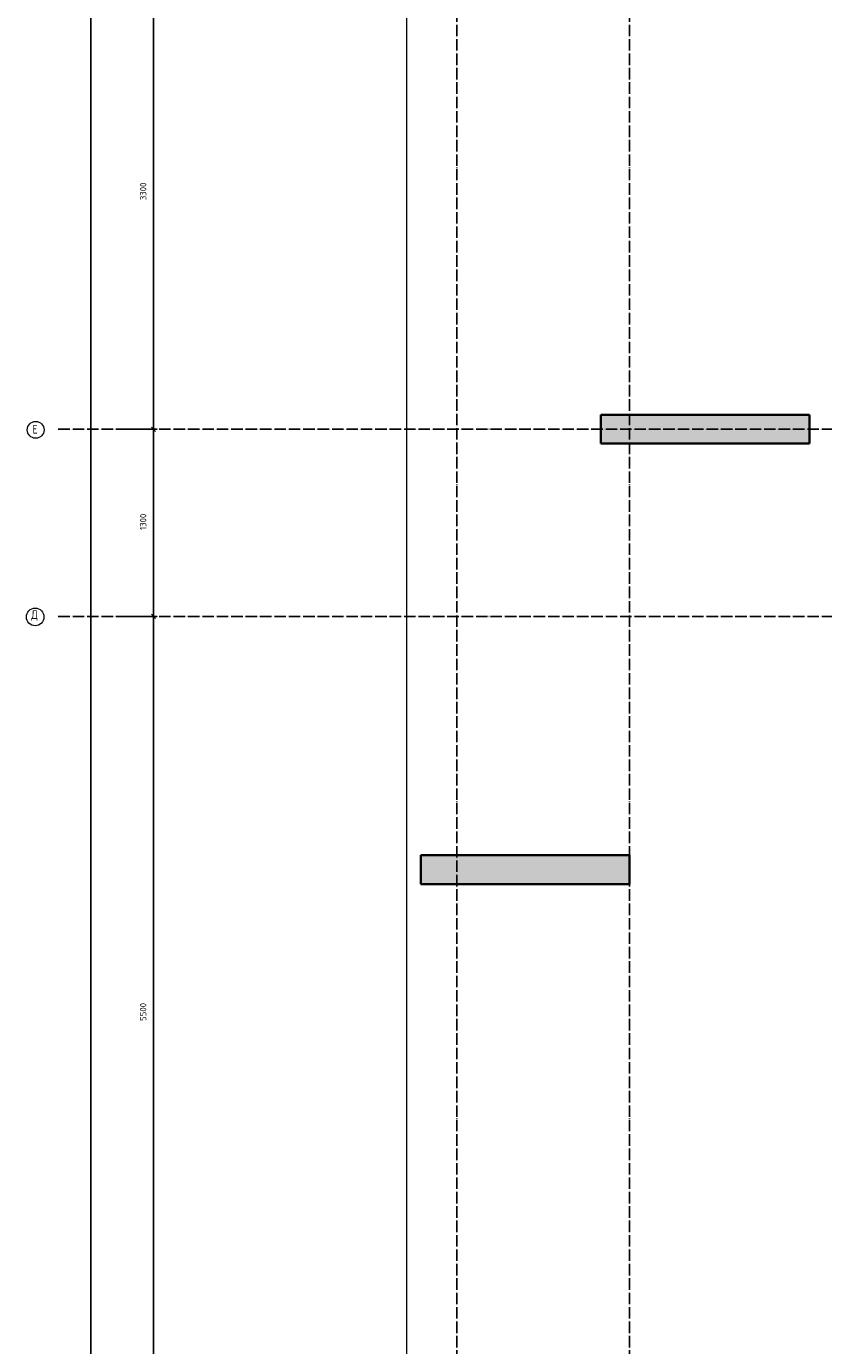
# Model space of a CAD drawing. Header units: millimetres. Extents: x -2995 to 60896, y -2809 to 57831.
# Tile 7 of 169: x -2992 to 2548, y 8834 to 17999. Entities that reach past the tile are written whole.
import ezdxf

# ---------------------------------------------------------------- set-up
doc = ezdxf.new("R2010")
doc.units = ezdxf.units.MM
doc.header["$PDMODE"] = 65
doc.linetypes.add('______11', pattern=[100, 80, -10, 0, -10])
doc.linetypes.add('______5', pattern=[220, 160, -20, 20, -20])
doc.layers.add('Standard', color=7, linetype='Continuous', lineweight=25)
doc.layers.add('Размерная линия_ общее', color=7, linetype='Continuous', lineweight=13)
doc.layers.add('Осевая линия_ общее', color=7, linetype='______5', lineweight=13, true_color=0xa0a0a0)
doc.styles.add('ISOCPEUR', font='ISOCPEUR')
doc.dimstyles.new('DIMSTYLE_5', dxfattribs={"dimtxt": 44, "dimasz": 50, "dimexe": 0, "dimexo": 0, "dimgap": 22, "dimtad": 2, "dimdec": 0, "dimrnd": 5, "dimzin": 12, "dimdsep": 46, "dimtxsty": 'ISOCPEUR', "dimblk1": 'ALL_ML_STRICH', "dimblk2": 'ALL_ML_STRICH', "dimsah": 1, "dimcen": 0, "dimclrd": 7, "dimclre": 256, "dimclrt": 7, "dimadec": 0, "dimazin": 0, "dimtfac": 1, "dimtdec": 0, "dimtix": 1, "dimtmove": 2, "dimatfit": 3, "dimfxl": 0, "dimtzin": 0, "dimlwd": 0, "dimlwe": -3, "dimarcsym": 0})

# ---------------------------------------------------------------- blocks, each defined once
blk = doc.blocks.new('ALL_ML_STRICH')
at = {"color": 0, "linetype": 'ByBlock', "lineweight": -2}
for p, q in [((-1, 0), (0.5, 0)), ((-0.3, -0.3), (0.3, 0.3)), ((0, -0.5), (0, 0.5))]:
    blk.add_line(p, q, dxfattribs=at)
blk = doc.blocks.new('*D26')
at = {"layer": 'DEFPOINTS', "color": 7, "linetype": 'Continuous', "lineweight": 13, "transparency": 33554687}
for p in [(-2417.8, 46490), (-2783, 0), (-2544.2, 0)]:
    blk.add_point(p, dxfattribs=at)
at = {"layer": 'Размерная линия_ общее', "color": 253, "linetype": 'Continuous', "lineweight": -2, "true_color": 0xa0a0a0, "transparency": 33554687}
for p, q in [((-2437.8, 46490), (-2544.2, 46490)), ((-2763, 0), (-2544.2, 0))]:
    blk.add_line(p, q, dxfattribs=at)
at = {"layer": 'Размерная линия_ общее', "color": 7, "linetype": 'Continuous', "lineweight": -2, "transparency": 33554687}
blk.add_line((-2544.2, 0), (-2544.2, 46490), dxfattribs=at)
at = {"layer": 'Размерная линия_ общее', "color": 7, "linetype": 'Continuous', "lineweight": 13, "transparency": 33554687, "xscale": 50, "yscale": 50, "zscale": 50}
for p, rotation in [((-2544.2, 46490), 90), ((-2544.2, 0), 270)]:
    blk.add_blockref('ALL_ML_STRICH', p, dxfattribs=dict(at, rotation=rotation))
at = {"layer": 'Размерная линия_ общее', "color": 7, "linetype": 'Continuous', "lineweight": 13, "transparency": 33554687, "insert": (-2616.2, 23242.8), "char_height": 44, "width": 220, "attachment_point": 5, "rotation": 90, "style": 'ISOCPEUR'}
blk.add_mtext('\\A1;{46490}', dxfattribs=at)
blk = doc.blocks.new('*D30')
at = {"layer": 'DEFPOINTS', "color": 7, "linetype": 'Continuous', "lineweight": 13, "transparency": 33554687}
for p in [(-2423.8, 13900), (-2423.8, 8400), (-2108.6, 8400)]:
    blk.add_point(p, dxfattribs=at)
at = {"layer": 'Размерная линия_ общее', "color": 253, "linetype": 'Continuous', "lineweight": -2, "true_color": 0xa0a0a0, "transparency": 33554687}
for p, q in [((-2323.8, 13900), (-2108.6, 13900)), ((-2323.8, 8400), (-2108.6, 8400))]:
    blk.add_line(p, q, dxfattribs=at)
at = {"layer": 'Размерная линия_ общее', "color": 7, "linetype": 'Continuous', "lineweight": -2, "transparency": 33554687}
blk.add_line((-2108.6, 8400), (-2108.6, 13900), dxfattribs=at)
at = {"layer": 'Размерная линия_ общее', "color": 7, "linetype": 'Continuous', "lineweight": 13, "transparency": 33554687, "xscale": 50, "yscale": 50, "zscale": 50}
for p, rotation in [((-2108.6, 13900), 90), ((-2108.6, 8400), 270)]:
    blk.add_blockref('ALL_ML_STRICH', p, dxfattribs=dict(at, rotation=rotation))
at = {"layer": 'Размерная линия_ общее', "color": 7, "linetype": 'Continuous', "lineweight": 13, "transparency": 33554687, "insert": (-2180.6, 11152.2), "char_height": 44, "width": 176, "attachment_point": 5, "rotation": 90, "style": 'ISOCPEUR'}
blk.add_mtext('\\A1;{5500}', dxfattribs=at)
blk = doc.blocks.new('*D31')
at = {"layer": 'DEFPOINTS', "color": 7, "linetype": 'Continuous', "lineweight": 13, "transparency": 33554687}
for p in [(-2423.8, 15200), (-2423.8, 13900), (-2108.6, 13900)]:
    blk.add_point(p, dxfattribs=at)
at = {"layer": 'Размерная линия_ общее', "color": 253, "linetype": 'Continuous', "lineweight": -2, "true_color": 0xa0a0a0, "transparency": 33554687}
for p, q in [((-2323.8, 15200), (-2108.6, 15200)), ((-2323.8, 13900), (-2108.6, 13900))]:
    blk.add_line(p, q, dxfattribs=at)
at = {"layer": 'Размерная линия_ общее', "color": 7, "linetype": 'Continuous', "lineweight": -2, "transparency": 33554687}
blk.add_line((-2108.6, 13900), (-2108.6, 15200), dxfattribs=at)
at = {"layer": 'Размерная линия_ общее', "color": 7, "linetype": 'Continuous', "lineweight": 13, "transparency": 33554687, "xscale": 50, "yscale": 50, "zscale": 50}
for p, rotation in [((-2108.6, 15200), 90), ((-2108.6, 13900), 270)]:
    blk.add_blockref('ALL_ML_STRICH', p, dxfattribs=dict(at, rotation=rotation))
at = {"layer": 'Размерная линия_ общее', "color": 7, "linetype": 'Continuous', "lineweight": 13, "transparency": 33554687, "insert": (-2180.6, 14556.6), "char_height": 44, "width": 176, "attachment_point": 5, "rotation": 90, "style": 'ISOCPEUR'}
blk.add_mtext('\\A1;{1300}', dxfattribs=at)
blk = doc.blocks.new('*D32')
at = {"layer": 'DEFPOINTS', "color": 7, "linetype": 'Continuous', "lineweight": 13, "transparency": 33554687}
for p in [(-2423.8, 18500), (-2423.8, 15200), (-2108.6, 15200)]:
    blk.add_point(p, dxfattribs=at)
at = {"layer": 'Размерная линия_ общее', "color": 253, "linetype": 'Continuous', "lineweight": -2, "true_color": 0xa0a0a0, "transparency": 33554687}
for p, q in [((-2323.8, 18500), (-2108.6, 18500)), ((-2323.8, 15200), (-2108.6, 15200))]:
    blk.add_line(p, q, dxfattribs=at)
at = {"layer": 'Размерная линия_ общее', "color": 7, "linetype": 'Continuous', "lineweight": -2, "transparency": 33554687}
blk.add_line((-2108.6, 15200), (-2108.6, 18500), dxfattribs=at)
at = {"layer": 'Размерная линия_ общее', "color": 7, "linetype": 'Continuous', "lineweight": 13, "transparency": 33554687, "xscale": 50, "yscale": 50, "zscale": 50}
for p, rotation in [((-2108.6, 18500), 90), ((-2108.6, 15200), 270)]:
    blk.add_blockref('ALL_ML_STRICH', p, dxfattribs=dict(at, rotation=rotation))
at = {"layer": 'Размерная линия_ общее', "color": 7, "linetype": 'Continuous', "lineweight": 13, "transparency": 33554687, "insert": (-2180.6, 16852.2), "char_height": 44, "width": 176, "attachment_point": 5, "rotation": 90, "style": 'ISOCPEUR'}
blk.add_mtext('\\A1;{3300}', dxfattribs=at)
blk = doc.blocks.new('СЛОЖНЫЙ_ОБЪЕКТ_0')
at = {"layer": 'Осевая линия_ общее', "color": 253, "linetype": '______11', "lineweight": -3, "true_color": 0xa0a0a0, "transparency": 33554687}
for p, q in [((0, -2590), (0, 47490)), ((1200, -2590), (1200, 47490)), ((-2770, 15200), (26050, 15200)), ((-2770, 13900), (26050, 13900))]:
    blk.add_line(p, q, dxfattribs=at)
at = {"layer": 'Осевая линия_ общее', "color": 7, "linetype": 'Continuous', "lineweight": 13, "transparency": 33554687}
for centre, radius in [((-2927.5, 15196.1), 58.5), ((-2930.8, 13896.1), 61.2)]:
    blk.add_circle(centre, radius, dxfattribs=at)
at = {"layer": 'Осевая линия_ общее', "color": 7, "linetype": 'Continuous', "lineweight": 13, "transparency": 33554687, "char_height": 60, "attachment_point": 7, "style": 'ISOCPEUR'}
for s, insert, width in [('\\W0.78;Е', (-2948.5, 15170), 65.281), ('\\W0.82;Д', (-2957.8, 13870), 78.529)]:
    blk.add_mtext(s, dxfattribs=dict(at, insert=insert, width=width))

msp = doc.modelspace()

# ---------------------------------------------------------------- hatches: boundary and pattern name
at = {"linetype": 'Continuous', "lineweight": 25, "transparency": 33554687}
for points in [[(1000, 15300), (1000, 15100), (2450, 15100), (2450, 15300)], [(-250, 12240), (-250, 12040), (1200, 12040), (1200, 12240)]]:
    msp.add_hatch(color=7, dxfattribs=at).paths.add_polyline_path(points)

# ---------------------------------------------------------------- linework, layer by layer
at = {"color": 7, "linetype": 'Continuous', "lineweight": 35, "transparency": 33554687}
for p, q in [((1000, 15100), (1000, 15300)), ((1000, 15300), (2450, 15300)), ((2450, 15300), (2450, 15100)), ((2450, 15100), (1000, 15100)), ((-250, 12040), (-250, 12240)), ((-250, 12240), (1200, 12240)), ((1200, 12240), (1200, 12040)), ((1200, 12040), (-250, 12040))]:
    msp.add_line(p, q, dxfattribs=at)
at = {"layer": 'Standard', "color": 7, "linetype": 'Continuous', "lineweight": 13, "transparency": 33554687}
msp.add_lwpolyline([(-350, -350.2), (25250, -350.2), (25250, 46690), (-350, 46690), (-350, -350.2)], dxfattribs=at)

# ---------------------------------------------------------------- block references
at = {"layer": 'Осевая линия_ общее', "color": 253, "linetype": '______11', "lineweight": -3, "true_color": 0xa0a0a0, "transparency": 33554687}
msp.add_blockref('СЛОЖНЫЙ_ОБЪЕКТ_0', (0, 0), dxfattribs=at)

# ---------------------------------------------------------------- dimensions: what is measured, and where the dimension line sits
at = {"layer": 'Размерная линия_ общее', "color": 7, "linetype": 'Continuous', "lineweight": 13, "transparency": 33554687}
for base, p1, p2, picture, middle in [((-2544.2, 46490), (-2763, 0), (-2437.8, 46490), '*D26', (-2616.2, 23242.8)), ((-2108.6, 18500), (-2323.8, 15200), (-2323.8, 18500), '*D32', (-2180.6, 16852.2)), ((-2108.6, 15200), (-2323.8, 13900), (-2323.8, 15200), '*D31', (-2180.6, 14556.6)), ((-2108.6, 13900), (-2323.8, 8400), (-2323.8, 13900), '*D30', (-2180.6, 11152.2))]:
    dim = msp.add_linear_dim(base=base, p1=p1, p2=p2, angle=90, dimstyle='DIMSTYLE_5', override={"dimpost": '<>', "dimclrd": 7, "dimclre": 253, "dimclrt": 7, "dimlwd": 0, "dimlwe": 65533}, dxfattribs=at)
    dim.commit()
    dim.dimension.update_dxf_attribs({"geometry": picture, "text_midpoint": middle, "dimtype": 160})

doc.saveas('drawing.dxf')
